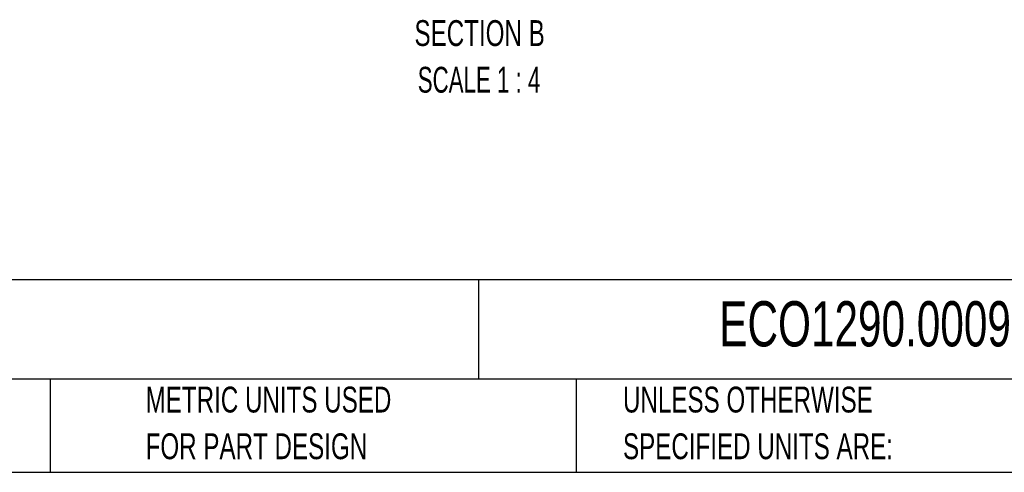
# Model space of a CAD drawing. Header units: millimetres. Extents: x 51 to 2184, y 51 to 1676.
# Tile 3 of 9: x 945 to 1591, y 51 to 347. Entities that reach past the tile are written whole.
import ezdxf

# ---------------------------------------------------------------- set-up
doc = ezdxf.new("R2010")
doc.units = ezdxf.units.MM
doc.header["$LTSCALE"] = 8
doc.layers.add('TEXT', color=140, linetype='Continuous', lineweight=25)
doc.styles.add('SLDTEXTSTYLE0', font='TXT', dxfattribs={"width": 0.7})
doc.styles.add('SLDTEXTSTYLE2', font='TXT', dxfattribs={"width": 0.645455})

msp = doc.modelspace()

# ---------------------------------------------------------------- linework, layer by layer
at = {"layer": 'TEXT'}
for p, q in [((2184.4, 177.009), (50.8, 177.009)), ((1246.071, 177.009), (1246.071, 111.76)), ((2184.4, 111.76), (50.8, 111.76)), ((965.172, 111.76), (965.172, 50.8)), ((1310.241, 111.76), (1310.241, 50.8)), ((50.8, 50.8), (2184.4, 50.8))]:
    msp.add_line(p, q, dxfattribs=at)

# ---------------------------------------------------------------- texts
at = {"color": 179, "linetype": 'Continuous', "lineweight": 18, "attachment_point": 2}
for s, insert, char_height, style in [('SECTION B', (1246.857, 347.063), 16.9333, 'SLDTEXTSTYLE0'), ('SCALE 1 : 4', (1246.481, 316.485), 16.93333, 'SLDTEXTSTYLE2')]:
    msp.add_mtext(s, dxfattribs=dict(at, insert=insert, char_height=char_height, style=style))
at = {"layer": 'TEXT', "attachment_point": 1, "style": 'SLDTEXTSTYLE0'}
for s, insert, char_height in [('TEKNOKOL ECO SERIES HMI ENCLOSURE, 16 X 16 X 8IN (HXWXD), SUSPENSION MOUNT, ALUMINUM, NATURAL', (63.726, 164.962), 14.81667), ('ECO1290.0009', (1404.014, 162.915), 29.63333), ('METRIC UNITS USED', (1027.827, 106.912), 16.93333), ('UNLESS OTHERWISE', (1340.863, 106.912), 16.93333), ('FOR PART DESIGN', (1027.827, 76.334), 16.93333), ('SPECIFIED UNITS ARE:', (1340.863, 76.334), 16.93333)]:
    msp.add_mtext(s, dxfattribs=dict(at, insert=insert, char_height=char_height))

doc.saveas('drawing.dxf')
